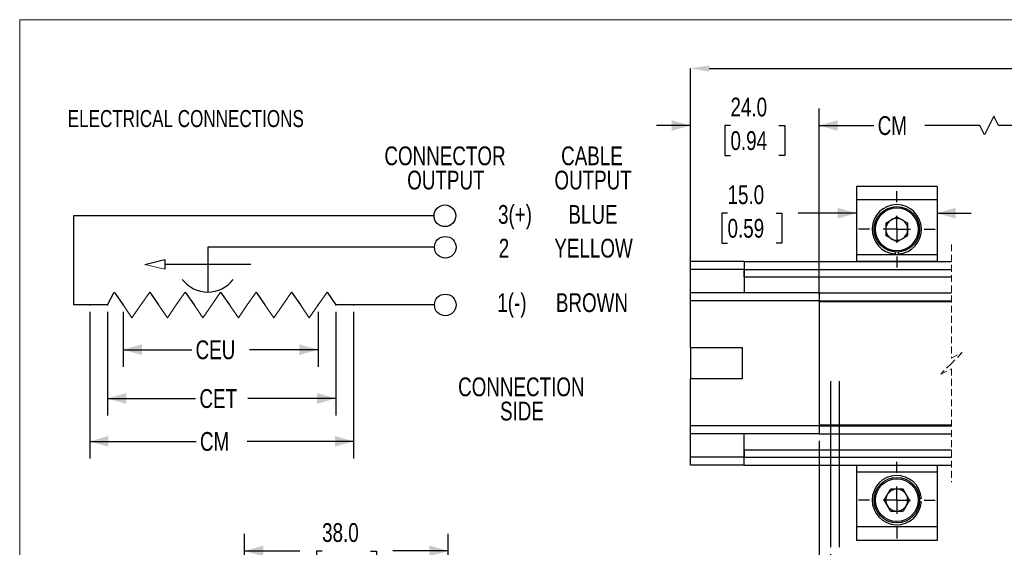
# Model space of a CAD drawing. Header units: millimetres. Extents: x 0 to 432, y 0 to 279.
# Tile 6 of 13: x 0 to 184, y 181 to 279. Entities that reach past the tile are written whole.
import ezdxf

# ---------------------------------------------------------------- set-up
doc = ezdxf.new("R2010")
doc.units = ezdxf.units.MM
doc.header["$PDSIZE"] = -1
doc.linetypes.add('CENTERX2', pattern=[20.32, 12.7, -2.54, 2.54, -2.54])
doc.linetypes.add('HIDDEN', pattern=[1.905, 1.27, -0.635])
doc.layers.add('CENTER', color=40, linetype='CENTERX2')
doc.layers.add('DIMENSIONS', color=140, linetype='Continuous', lineweight=25)
doc.layers.add('TEXT', color=140, linetype='Continuous', lineweight=25)
doc.styles.add('SLDTEXTSTYLE0', font='TXT', dxfattribs={"width": 0.75})
doc.dimstyles.new('SLDDIMSTYLE0', dxfattribs={"dimtxt": 3.5, "dimasz": 3.5, "dimexe": 0, "dimexo": 0.0625, "dimgap": 0.875, "dimtad": 0, "dimtih": 1, "dimtoh": 1, "dimdec": 1, "dimrnd": 1e-09, "dimzin": 12, "dimdsep": 46, "dimtxsty": 'SLDTEXTSTYLE0', "dimsah": 1, "dimcen": 0.09, "dimadec": 0, "dimazin": 3, "dimtfac": 1, "dimtdec": 1, "dimtofl": 0, "dimtmove": 0, "dimatfit": 3, "dimfxl": 0, "dimfrac": 2, "dimtolj": 1, "dimtzin": 12, "dimarcsym": 0})
doc.dimstyles.new('SLDDIMSTYLE2', dxfattribs={"dimtxt": 3.5, "dimasz": 3.5, "dimexe": 0, "dimexo": 0.0625, "dimgap": 0.875, "dimtad": 0, "dimtih": 1, "dimtoh": 1, "dimdec": 1, "dimrnd": 1e-09, "dimzin": 12, "dimdsep": 46, "dimtxsty": 'SLDTEXTSTYLE0', "dimsah": 1, "dimcen": 0.09, "dimadec": 0, "dimazin": 3, "dimtfac": 1, "dimtdec": 1, "dimtmove": 0, "dimatfit": 0, "dimfxl": 0, "dimfrac": 2, "dimtolj": 1, "dimtzin": 12, "dimarcsym": 0})
doc.dimstyles.new('SLDDIMSTYLE3', dxfattribs={"dimtxt": 3.5, "dimasz": 3.5, "dimexe": 0, "dimexo": 0.0625, "dimgap": 0.875, "dimtad": 0, "dimtih": 1, "dimtoh": 1, "dimdec": 1, "dimrnd": 1e-09, "dimzin": 4, "dimdsep": 46, "dimtxsty": 'SLDTEXTSTYLE0', "dimsah": 1, "dimcen": 0.09, "dimadec": 0, "dimazin": 1, "dimtfac": 1, "dimtdec": 1, "dimtmove": 0, "dimatfit": 0, "dimfxl": 0, "dimfrac": 2, "dimtolj": 1, "dimtzin": 12, "dimarcsym": 0})
doc.dimstyles.new('SLDDIMSTYLE4', dxfattribs={"dimtxt": 3.5, "dimasz": 3.5, "dimexe": 0, "dimexo": 0.0625, "dimgap": 0.875, "dimtad": 0, "dimtih": 1, "dimtoh": 1, "dimdec": 1, "dimrnd": 1e-09, "dimzin": 4, "dimdsep": 46, "dimtxsty": 'SLDTEXTSTYLE0', "dimsah": 1, "dimcen": 0.09, "dimadec": 0, "dimazin": 1, "dimtfac": 1, "dimtdec": 1, "dimtofl": 0, "dimtmove": 0, "dimatfit": 3, "dimfxl": 0, "dimfrac": 2, "dimtolj": 1, "dimtzin": 12, "dimarcsym": 0})

# ---------------------------------------------------------------- blocks, each defined once
blk = doc.blocks.new('_D')
at = {"layer": 'DIMENSIONS'}
for p, q in [((19.3, 224.93), (19.3, 214.68)), ((55.69, 224.93), (55.69, 214.68)), ((19.3, 217.86), (32.11, 217.86)), ((55.69, 217.86), (42.88, 217.86))]:
    blk.add_line(p, q, dxfattribs=at)
for points in [[(19.3, 217.86), (22.8, 216.86), (22.8, 218.86)], [(55.69, 217.86), (52.19, 218.86), (52.19, 216.86)]]:
    blk.add_solid(points, dxfattribs=at)
at = {"layer": 'DIMENSIONS', "insert": (32.82, 219.59), "char_height": 3.5, "attachment_point": 1, "style": 'SLDTEXTSTYLE0'}
blk.add_mtext('CEU', dxfattribs=at)
blk = doc.blocks.new('_D_1')
at = {"layer": 'DIMENSIONS'}
for p, q in [((16.37, 224.93), (16.37, 205.59)), ((59, 224.93), (59, 205.59)), ((16.37, 208.77), (32.83, 208.77)), ((59, 208.77), (42.54, 208.77))]:
    blk.add_line(p, q, dxfattribs=at)
for points in [[(16.37, 208.77), (19.87, 207.77), (19.87, 209.77)], [(59, 208.77), (55.5, 209.77), (55.5, 207.77)]]:
    blk.add_solid(points, dxfattribs=at)
at = {"layer": 'DIMENSIONS', "insert": (33.54, 210.5), "char_height": 3.5, "attachment_point": 1, "style": 'SLDTEXTSTYLE0'}
blk.add_mtext('CET', dxfattribs=at)
blk = doc.blocks.new('_D_2')
at = {"layer": 'DIMENSIONS'}
for p, q in [((13.06, 224.93), (13.06, 197.59)), ((62.31, 224.93), (62.31, 197.59)), ((13.06, 200.77), (32.93, 200.77)), ((62.31, 200.77), (42.43, 200.77))]:
    blk.add_line(p, q, dxfattribs=at)
for points in [[(13.06, 200.77), (16.56, 199.77), (16.56, 201.77)], [(62.31, 200.77), (58.81, 201.77), (58.81, 199.77)]]:
    blk.add_solid(points, dxfattribs=at)
at = {"layer": 'DIMENSIONS', "insert": (33.64, 202.5), "char_height": 3.5, "attachment_point": 1, "style": 'SLDTEXTSTYLE0'}
blk.add_mtext('CM', dxfattribs=at)
blk = doc.blocks.new('SW_NOTE_0_2')
at = {"layer": 'TEXT', "color": 0, "char_height": 3.5, "attachment_point": 2, "style": 'SLDTEXTSTYLE0'}
for s, insert in [('CONNECTION', (15.7, 4.51)), ('SIDE', (15.82, -0.01))]:
    blk.add_mtext(s, dxfattribs=dict(at, insert=insert))
blk = doc.blocks.new('SW_NOTE_0_3')
at = {"layer": 'TEXT', "color": 0, "char_height": 3.5, "attachment_point": 2, "style": 'SLDTEXTSTYLE0'}
for s, insert in [('CONNECTOR', (14.77, 4.51)), ('OUTPUT', (14.93, -0.01))]:
    blk.add_mtext(s, dxfattribs=dict(at, insert=insert))
blk = doc.blocks.new('SW_NOTE_0_4')
at = {"layer": 'TEXT', "color": 0, "char_height": 3.5, "attachment_point": 2, "style": 'SLDTEXTSTYLE0'}
for s, insert in [('CABLE', (7.05, 4.51)), ('OUTPUT', (7.26, -0.01))]:
    blk.add_mtext(s, dxfattribs=dict(at, insert=insert))
blk = doc.blocks.new('SW_BROKEN_VIEW_1')
at = {"color": 0}
for p, q in [((-1.64, 0), (-1.64, -31)), ((0, 0), (0, -31)), ((62.05, 0), (62.05, -31)), ((64, -31), (64, 0))]:
    blk.add_line(p, q, dxfattribs=at)
blk = doc.blocks.new('_D_9')
at = {"layer": 'DIMENSIONS'}
for p, q in [((149.16, 200.89), (149.16, 166.57)), ((151.28, 179.74), (151.28, 166.57)), ((149.16, 169.75), (140.26, 169.75)), ((151.28, 169.75), (157.63, 169.75))]:
    blk.add_line(p, q, dxfattribs=at)
for points in [[(149.16, 169.75), (145.66, 170.75), (145.66, 168.75)], [(151.28, 169.75), (154.78, 168.75), (154.78, 170.75)]]:
    blk.add_solid(points, dxfattribs=at)
at = {"layer": 'DIMENSIONS', "insert": (136.72, 171.48), "char_height": 3.5, "attachment_point": 1, "style": 'SLDTEXTSTYLE0'}
blk.add_mtext('=', dxfattribs=at)
blk = doc.blocks.new('_D_13')
at = {"layer": 'DIMENSIONS'}
for p, q in [((125.16, 235.58), (125.16, 262.84)), ((149.16, 229.73), (149.16, 262.84)), ((125.16, 259.67), (118.81, 259.67)), ((132.63, 259.64), (131.56, 259.64)), ((131.56, 259.64), (131.56, 254.08)), ((141.68, 259.64), (142.75, 259.64)), ((142.75, 259.64), (142.75, 254.08)), ((149.16, 259.67), (155.51, 259.67)), ((131.56, 254.08), (132.63, 254.08)), ((142.75, 254.08), (141.68, 254.08))]:
    blk.add_line(p, q, dxfattribs=at)
for points in [[(125.16, 259.67), (121.66, 260.67), (121.66, 258.67)], [(149.16, 259.67), (152.66, 258.67), (152.66, 260.67)]]:
    blk.add_solid(points, dxfattribs=at)
at = {"layer": 'DIMENSIONS', "char_height": 3.5, "attachment_point": 1, "style": 'SLDTEXTSTYLE0'}
for s, insert in [('24.0', (132.63, 264.86)), ('0.94', (132.63, 258.6))]:
    blk.add_mtext(s, dxfattribs=dict(at, insert=insert))
blk = doc.blocks.new('_D_14')
at = {"layer": 'DIMENSIONS'}
for p, q in [((149.16, 228.23), (149.16, 262.84)), ((219.45, 229.63), (219.45, 262.84)), ((181.78, 261.42), (180.03, 257.92)), ((182.66, 259.67), (181.78, 261.42)), ((149.16, 259.67), (159.39, 259.67)), ((179.16, 259.67), (168.89, 259.67)), ((180.03, 257.92), (179.16, 259.67)), ((219.45, 259.67), (182.66, 259.67))]:
    blk.add_line(p, q, dxfattribs=at)
for points in [[(149.16, 259.67), (152.66, 258.67), (152.66, 260.67)], [(219.45, 259.67), (215.95, 260.67), (215.95, 258.67)]]:
    blk.add_solid(points, dxfattribs=at)
at = {"layer": 'DIMENSIONS', "insert": (160.1, 261.4), "char_height": 3.5, "attachment_point": 1, "style": 'SLDTEXTSTYLE0'}
blk.add_mtext('CM', dxfattribs=at)
blk = doc.blocks.new('_D_18')
at = {"layer": 'Defpoints', "color": 0}
for p in [(335.45, 270.31), (125.16, 234.31), (335.45, 234.31)]:
    blk.add_point(p, dxfattribs=at)
at = {"layer": 'DIMENSIONS', "color": 0, "lineweight": -2}
for p, q in [((125.16, 234.37), (125.16, 270.31)), ((128.66, 270.31), (229.37, 270.31)), ((331.95, 270.31), (245.12, 270.31)), ((335.45, 234.37), (335.45, 270.31))]:
    blk.add_line(p, q, dxfattribs=at)
at = {"layer": 'DIMENSIONS', "color": 0}
for points in [[(128.66, 270.89), (128.66, 269.72), (125.16, 270.31)], [(331.95, 270.89), (331.95, 269.72), (335.45, 270.31)]]:
    blk.add_solid(points, dxfattribs=at)
at = {"layer": 'DIMENSIONS', "color": 0, "insert": (237.24, 274.97), "char_height": 3.5, "attachment_point": 2, "style": 'SLDTEXTSTYLE0'}
blk.add_mtext('\\A1;659\\P[25.94]', dxfattribs=at)
blk = doc.blocks.new('_D_19')
at = {"layer": 'DIMENSIONS'}
for p, q in [((132.08, 243.29), (131.02, 243.29)), ((131.02, 243.29), (131.02, 237.74)), ((141.13, 243.29), (142.2, 243.29)), ((142.2, 243.29), (142.2, 237.74)), ((156.16, 243.32), (145.27, 243.32)), ((171.16, 243.32), (177.51, 243.32)), ((131.02, 237.74), (132.08, 237.74)), ((142.2, 237.74), (141.13, 237.74))]:
    blk.add_line(p, q, dxfattribs=at)
for points in [[(156.16, 243.32), (152.66, 244.32), (152.66, 242.32)], [(171.16, 243.32), (174.66, 242.32), (174.66, 244.32)]]:
    blk.add_solid(points, dxfattribs=at)
at = {"layer": 'DIMENSIONS', "char_height": 3.5, "attachment_point": 1, "style": 'SLDTEXTSTYLE0'}
for s, insert in [('15.0', (132.08, 248.51)), ('0.59', (132.08, 242.25))]:
    blk.add_mtext(s, dxfattribs=dict(at, insert=insert))
blk = doc.blocks.new('SW_CENTERMARKSYMBOL_0')
at = {"layer": 'CENTER', "color": 0}
for p, q in [((0, 5.08), (0, 7.14)), ((0, 0), (0, 2.54)), ((-5.08, 0), (-7.14, 0)), ((0, 0), (-2.54, 0)), ((0, 0), (0, -2.54)), ((0, 0), (2.54, 0)), ((5.08, 0), (7.14, 0)), ((0, -5.08), (0, -7.14))]:
    blk.add_line(p, q, dxfattribs=at)
blk = doc.blocks.new('SW_CENTERMARKSYMBOL_1')
at = {"layer": 'CENTER', "color": 0}
for p, q in [((0, 5.08), (0, 7.14)), ((0, 0), (0, 2.54)), ((-5.08, 0), (-7.14, 0)), ((0, 0), (-2.54, 0)), ((0, 0), (0, -2.54)), ((0, 0), (2.54, 0)), ((5.08, 0), (7.14, 0)), ((0, -5.08), (0, -7.14))]:
    blk.add_line(p, q, dxfattribs=at)
blk = doc.blocks.new('_D_25')
at = {"layer": 'DIMENSIONS'}
for p, q in [((41.96, 132.78), (41.96, 183.49)), ((79.96, 132.78), (79.96, 183.49)), ((41.96, 180.32), (52.3, 180.32)), ((56.43, 180.29), (55.37, 180.29)), ((55.37, 180.29), (55.37, 174.73)), ((65.48, 180.29), (66.55, 180.29)), ((66.55, 180.29), (66.55, 174.73)), ((79.96, 180.32), (69.62, 180.32)), ((55.37, 174.73), (56.43, 174.73)), ((66.55, 174.73), (65.48, 174.73))]:
    blk.add_line(p, q, dxfattribs=at)
for points in [[(41.96, 180.32), (45.46, 179.32), (45.46, 181.32)], [(79.96, 180.32), (76.46, 181.32), (76.46, 179.32)]]:
    blk.add_solid(points, dxfattribs=at)
at = {"layer": 'DIMENSIONS', "char_height": 3.5, "attachment_point": 1, "style": 'SLDTEXTSTYLE0'}
for s, insert in [('38.0', (56.43, 185.51)), ('1.50', (56.43, 179.24))]:
    blk.add_mtext(s, dxfattribs=dict(at, insert=insert))

msp = doc.modelspace()

# ---------------------------------------------------------------- linework, layer by layer
at = {"color": 7, "linetype": 'Continuous', "lineweight": 18}
for p, q in [((0, 0), (0, 279.4)), ((0, 279.4), (431.8, 279.4))]:
    msp.add_line(p, q, dxfattribs=at)
for p, q in [((171.16486, 248.30624), (156.16486, 248.30624)), ((156.16486, 248.30624), (156.16486, 245.80624)), ((171.16486, 248.30624), (171.16486, 245.80624)), ((171.16486, 245.80624), (156.16486, 245.80624)), ((156.16486, 245.80624), (156.16486, 235.56819)), ((171.16486, 245.80624), (171.16486, 235.56819)), ((161.62286, 241.48519), (163.66487, 242.66414)), ((163.66487, 242.66414), (165.70686, 241.48519)), ((161.62286, 241.48519), (161.62286, 239.12729)), ((165.70686, 239.12729), (165.70686, 241.48519)), ((163.66487, 237.94834), (161.62286, 239.12729)), ((163.66487, 237.94834), (165.70686, 239.12729)), ((171.16486, 235.56819), (156.16486, 235.56819)), ((156.16486, 235.56819), (156.16486, 234.32499)), ((163.36486, 236.06684), (163.36486, 235.71603)), ((163.96486, 235.71603), (163.96486, 236.06684)), ((171.16486, 235.56819), (171.16486, 234.32499)), ((135.15632, 234.30624), (125.15634, 234.30624)), ((125.15634, 232.80624), (125.15634, 234.30624)), ((135.15632, 234.30624), (135.15632, 232.80624)), ((135.15632, 234.30624), (173.86225, 234.30624)), ((171.16486, 234.32499), (156.16486, 234.32499)), ((156.16486, 234.32499), (156.16486, 234.30624)), ((171.16486, 234.32499), (171.16486, 234.30624)), ((135.15632, 232.80624), (125.15634, 232.80624)), ((125.15634, 228.45624), (125.15634, 232.80624)), ((135.15632, 232.80624), (135.15632, 228.45624)), ((135.15632, 231.45624), (135.15632, 232.80624)), ((135.15632, 232.80624), (173.86225, 232.80624)), ((135.15632, 231.45624), (173.86225, 231.45624)), ((149.15634, 228.45624), (125.15634, 228.45624)), ((125.15634, 226.95624), (125.15634, 228.45624)), ((149.15634, 228.45624), (149.15634, 226.95624)), ((149.15634, 228.45624), (173.86225, 228.45624)), ((149.15634, 226.95624), (125.15634, 226.95624)), ((125.15634, 218.20624), (125.15634, 226.95624)), ((149.15634, 226.95624), (149.15634, 203.65624)), ((149.15634, 226.95624), (173.86225, 226.95624)), ((173.86225, 226.80624), (149.15634, 226.80624)), ((134.85633, 218.20624), (125.15634, 218.20624)), ((125.15634, 218.20624), (125.15634, 212.40624)), ((134.85633, 212.40624), (134.85633, 218.20624)), ((134.85633, 212.40624), (125.15634, 212.40624)), ((125.15634, 203.65624), (125.15634, 212.40624)), ((149.15634, 203.65624), (125.15634, 203.65624)), ((125.15634, 202.15624), (125.15634, 203.65624)), ((149.15634, 202.15624), (125.15634, 202.15624)), ((125.15634, 197.80624), (125.15634, 202.15624)), ((135.15632, 197.80624), (135.15632, 202.15624)), ((173.86225, 203.80624), (149.15634, 203.80624)), ((149.15634, 203.65624), (149.15634, 202.15624)), ((149.15634, 203.65624), (173.86225, 203.65624)), ((149.15634, 202.15624), (173.86225, 202.15624)), ((135.15632, 199.15624), (173.86225, 199.15624)), ((135.15632, 199.15624), (135.15632, 197.80624)), ((135.15632, 197.80624), (125.15634, 197.80624)), ((125.15634, 196.30624), (125.15634, 197.80624)), ((135.15632, 196.30624), (135.15632, 197.80624)), ((135.15632, 197.80624), (173.86225, 197.80624)), ((135.15632, 196.30624), (125.15634, 196.30624)), ((135.15632, 196.30624), (173.86225, 196.30624)), ((156.16486, 196.30624), (156.16486, 196.28748)), ((171.16486, 196.28748), (156.16486, 196.28748)), ((156.16486, 196.28748), (156.16486, 195.04429)), ((171.16486, 195.04429), (156.16486, 195.04429)), ((156.16486, 195.04429), (156.16486, 184.80624)), ((171.16486, 196.30624), (171.16486, 196.28748)), ((171.16486, 196.28748), (171.16486, 195.04429)), ((171.16486, 195.04429), (171.16486, 184.80624)), ((161.30697, 189.80624), (162.48592, 191.84824)), ((164.84382, 191.84824), (162.48592, 191.84824)), ((166.02275, 189.80624), (164.84382, 191.84824)), ((162.48592, 187.76424), (161.30697, 189.80624)), ((166.02275, 189.80624), (164.84382, 187.76424)), ((168.25506, 190.10624), (167.90426, 190.10624)), ((167.90426, 189.50624), (168.25506, 189.50624)), ((162.48592, 187.76424), (164.84382, 187.76424)), ((171.16486, 184.80624), (156.16486, 184.80624)), ((156.16486, 184.80624), (156.16486, 182.30624)), ((171.16486, 184.80624), (171.16486, 182.30624)), ((171.16486, 182.30624), (156.16486, 182.30624))]:
    msp.add_line(p, q)
at = {"color": 7, "linetype": 'HIDDEN', "lineweight": 18}
for p, q in [((173.86225, 237.48124), (173.86225, 216.30624)), ((173.86225, 216.30624), (175.86225, 217.30624)), ((175.86225, 217.30624), (173.86225, 215.30624)), ((173.86225, 215.30624), (171.86225, 213.30624)), ((171.86225, 213.30624), (173.86225, 214.30624)), ((173.86225, 214.30624), (173.86225, 193.13124))]:
    msp.add_line(p, q, dxfattribs=at)
for centre, radius in [((163.66486, 240.30623), 4.25), ((163.66486, 240.30623), 4), ((163.66487, 189.80624), 4.25), ((163.66486, 189.80624), 4)]:
    msp.add_circle(centre, radius)
for centre, radius, start, end in [((163.66486, 240.30624), 4.6, 273.7393055, 266.2606945), ((163.66491, 240.30621), 2.04205, 120.0009605, 179.9991305), ((163.66486, 240.30622), 2.04202, 60.0001588, 119.9998412), ((163.66489, 240.30625), 2.04197, 359.9995181, 60.0003908), ((163.66491, 240.30627), 2.04205, 180.0008695, 239.9990395), ((163.66489, 240.30622), 2.04197, 299.9996092, 0.0004819), ((163.66486, 240.30624), 2.04201, 239.9999637, 300.0000363), ((163.66486, 189.80624), 4.6, 3.739331, 356.260669), ((163.66484, 189.80628), 2.04196, 89.9992186, 150.0006381), ((163.66487, 189.80623), 2.042, 30.0001421, 90.0000012), ((163.6648, 189.80624), 2.04194, 149.9990267, 210.0009733), ((163.66483, 189.80624), 2.04204, 330.0005871, 29.9994129), ((163.66485, 189.80621), 2.04197, 209.9994664, 270.0004959), ((163.66486, 189.80625), 2.04202, 270.0002843, 329.9997534)]:
    msp.add_arc(centre, radius, start, end)
at = {"layer": 'DIMENSIONS'}
for p, q in [((77.31687, 242.83381), (10.04994, 242.83381)), ((10.04994, 242.83381), (10.04994, 226.20062)), ((35.09273, 236.95461), (35.09273, 228.61899)), ((77.3928, 236.95461), (35.09273, 236.95461)), ((23.36813, 233.76561), (27.07408, 234.68217)), ((27.07408, 234.68217), (27.07408, 232.84906)), ((43.11139, 233.76561), (27.07408, 233.76561)), ((16.36894, 226.20062), (17.64475, 228.61899)), ((17.64475, 228.61899), (19.29893, 226.20062)), ((24.26144, 228.61899), (25.91562, 226.20062)), ((30.87814, 228.61899), (32.53231, 226.20062)), ((37.49483, 228.61899), (39.149, 226.20062)), ((44.11152, 228.61899), (45.76569, 226.20062)), ((50.72821, 228.61899), (52.38238, 226.20062)), ((57.3449, 228.61899), (58.99907, 226.20062)), ((16.36894, 226.20062), (10.04994, 226.20062)), ((77.3928, 226.20062), (58.99907, 226.20062))]:
    msp.add_line(p, q, dxfattribs=at)
at = {"layer": 'DIMENSIONS', "color": 140, "linetype": 'Continuous', "lineweight": 18}
for p, q in [((23.36813, 233.76561), (27.07408, 232.84906)), ((24.26144, 228.61899), (22.60727, 226.20062)), ((30.87814, 228.61899), (29.22396, 226.20062)), ((37.49483, 228.61899), (35.84065, 226.20062)), ((44.11152, 228.61899), (42.45735, 226.20062)), ((50.72821, 228.61899), (49.07404, 226.20062)), ((57.3449, 228.61899), (55.69073, 226.20062)), ((20.9531, 223.78224), (19.29893, 226.20062)), ((20.9531, 223.78224), (22.60727, 226.20062)), ((27.56979, 223.78224), (25.91562, 226.20062)), ((27.56979, 223.78224), (29.22396, 226.20062)), ((34.18648, 223.78224), (32.53231, 226.20062)), ((34.18648, 223.78224), (35.84065, 226.20062)), ((40.80317, 223.78224), (39.149, 226.20062)), ((40.80317, 223.78224), (42.45735, 226.20062)), ((47.41986, 223.78224), (45.76569, 226.20062)), ((47.41986, 223.78224), (49.07404, 226.20062)), ((54.03656, 223.78224), (52.38238, 226.20062)), ((54.03656, 223.78224), (55.69073, 226.20062))]:
    msp.add_line(p, q, dxfattribs=at)
at = {"layer": 'DIMENSIONS'}
for centre in [(79.33973, 242.83381), (79.41567, 236.95461), (79.41567, 226.20062)]:
    msp.add_circle(centre, 2.02287, dxfattribs=at)
msp.add_arc((35.09273, 234.61752), 5.99853, 217.6656212, 322.3343788, dxfattribs=at)
for p in [(13.06059, 226.20062), (16.36894, 226.20062), (19.29893, 226.20062), (55.69073, 226.20062), (58.99907, 226.20062), (62.30742, 226.20062)]:
    msp.add_point(p, dxfattribs=at)

# ---------------------------------------------------------------- block references
at = {"color": 7, "linetype": 'Continuous'}
msp.add_blockref('SW_BROKEN_VIEW_1', (152.91916, 212.00624), dxfattribs=at)
at = {"layer": 'CENTER'}
for name, p in [('SW_CENTERMARKSYMBOL_0', (163.66487, 240.30624)), ('SW_CENTERMARKSYMBOL_1', (163.66487, 189.80624))]:
    msp.add_blockref(name, p, dxfattribs=at)
at = {"layer": 'TEXT'}
for name, p in [('SW_NOTE_0_3', (64.59236, 251.25203)), ('SW_NOTE_0_4', (99.73426, 251.25203)), ('SW_NOTE_0_2', (77.90425, 208.17146))]:
    msp.add_blockref(name, p, dxfattribs=at)

# ---------------------------------------------------------------- texts
at = {"layer": 'TEXT', "style": 'SLDTEXTSTYLE0'}
for s, insert, char_height, attachment_point in [('ELECTRICAL CONNECTIONS', (8.96798, 262.5494), 3.175, 1), ('3(+)', (89.2551, 244.83428), 3.5, 1), ('BLUE', (106.96759, 244.83428), 3.5, 2), ('2', (89.38923, 238.54467), 3.5, 1), ('YELLOW', (107.07255, 238.54467), 3.5, 2), ('1(-)', (89.12097, 228.38282), 3.5, 1), ('BROWN', (106.77999, 228.38282), 3.5, 2)]:
    msp.add_mtext(s, dxfattribs=dict(at, insert=insert, char_height=char_height, attachment_point=attachment_point))

# ---------------------------------------------------------------- dimensions: what is measured, and where the dimension line sits
at = {"layer": 'DIMENSIONS'}
for base, p1, p2, text, dimstyle, picture, middle in [((335.45072, 270.30624), (125.15633, 234.30624), (335.45072, 234.30624), '659\\P[25.94]', 'SLDDIMSTYLE0', '_D_18', (237.2412, 270.30624)), ((219.45072, 259.66745), (149.15633, 226.95624), (219.45072, 228.35805), 'CM', 'SLDDIMSTYLE0', '_D_14', (164.13531, 259.66745)), ((62.30742, 200.76685), (13.06059, 226.20062), (62.30742, 226.20062), 'CM', 'SLDDIMSTYLE0', '_D_2', (37.68401, 200.76685)), ((58.99907, 208.76578), (16.36894, 226.20062), (58.99907, 226.20062), 'CET', 'SLDDIMSTYLE0', '_D_1', (37.68401, 208.76578)), ((55.69073, 217.8582), (19.29893, 226.20062), (55.69073, 226.20062), 'CEU', 'SLDDIMSTYLE0', '_D', (37.49483, 217.8582)), ((149.15633, 169.74986), (151.28286, 181.00893), (149.15633, 202.15624), '=', 'SLDDIMSTYLE2', '_D_9', (138.1302, 169.74986))]:
    dim = msp.add_linear_dim(base=base, p1=p1, p2=p2, text=text, dimstyle=dimstyle, dxfattribs=at)
    dim.commit()
    dim.dimension.update_dxf_attribs({"geometry": picture, "text_midpoint": middle, "dimtype": 160})
for base, p1, p2, dimstyle, picture, middle in [((125.15633, 259.66745), (149.15633, 228.45624), (125.15633, 234.30624), 'SLDDIMSTYLE3', '_D_13', (137.15633, 259.66745)), ((171.16487, 243.31866), (156.16487, 248.30624), (171.16487, 248.30624), 'SLDDIMSTYLE3', '_D_19', (136.6089, 243.31866)), ((79.95798, 180.31514), (41.95798, 131.51482), (79.95798, 131.51482), 'SLDDIMSTYLE4', '_D_25', (60.95798, 180.31514))]:
    dim = msp.add_linear_dim(base=base, p1=p1, p2=p2, dimstyle=dimstyle, dxfattribs=at)
    dim.commit()
    dim.dimension.update_dxf_attribs({"geometry": picture, "text_midpoint": middle, "dimtype": 160})

doc.saveas('drawing.dxf')
